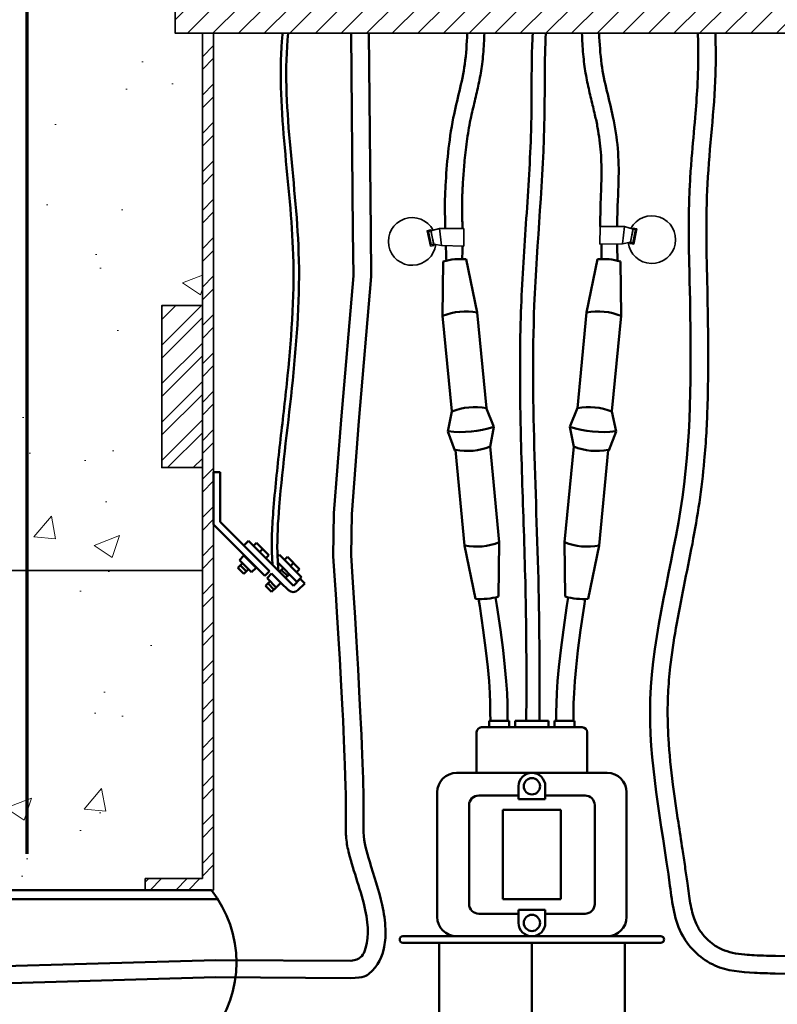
# Model space of a CAD drawing. Header units: inches. Extents: x 0 to 21.3, y 0 to 11.
# Tile 4 of 7: x 2.6 to 3.9, y 7.7 to 9.4. Entities that reach past the tile are written whole.
import ezdxf

# ---------------------------------------------------------------- set-up
doc = ezdxf.new("R2010")
doc.units = ezdxf.units.IN
doc.header["$LTSCALE"] = 0.375
doc.header["$MEASUREMENT"] = 0
for name, color, linetype, lineweight in [('E-AFLD-CIRC-IDEN', 2, 'CONTINUOUS', 35), ('E-AFLD-CIRC-SERS', 203, 'CONTINUOUS', 50), ('E-AFLD-DEVC', 23, 'CONTINUOUS', 50), ('E-GRND-EQUI', 83, 'CONTINUOUS', 50), ('E-POWR-CNDT', 83, 'CONTINUOUS', 50), ('G-ANNO-PATT', 8, 'CONTINUOUS', 18), ('S-FABR-PL~~', 142, 'CONTINUOUS', 35), ('S-REIN-RBAR', 5, 'CONTINUOUS', 70), ('S-SLAB-EDGE', 41, 'CONTINUOUS', 35)]:
    doc.layers.add(name, color=color, linetype=linetype, lineweight=lineweight)
pattern_1 = [(50, (-8.90887, 3.91737), (0.448288, -0.03922), [0.046875, -0.515625]), (355, (-8.90887, 3.91737), (-0.08672, 0.47012), [0.0375, -0.4125]), (100.4514, (-8.8715, 3.9141), (0.361568, 0.4309), [0.039838, -0.438214]), (46.184, (-8.90887, 4.04237), (0.667026, -0.10345), [0.070312, -0.773438]), (96.6356, (-8.8533, 4.03374), (0.584164, 0.608824), [0.059756, -0.65732]), (351.184, (-8.9089, 4.0424), (0.584164, 0.608824), [0.05625, -0.61875]), (21, (-8.84637, 4.0111), (0.373067, -0.251637), [0.046875, -0.515625]), (326, (-8.84637, 4.0111), (0.152072, 0.453219), [0.0375, -0.4125]), (71.4514, (-8.8153, 3.99015), (0.525139, 0.201582), [0.039838, -0.438214]), (37.5, (-8.90887, 3.91737), (0.0076, 0.2080587), [0, -0.4075, 0, -0.41875, 0, -0.4140625]), (7.5, (-8.90887, 3.91737), (0.1644185, 0.2465073), [0, -0.23875, 0, -0.398125, 0, -0.1578125]), (327.5, (-9.04825, 3.91737), (0.333639, -0.0140968), [0, -0.15625, 0, -0.4875, 0, -0.646875]), (317.5, (-9.11075, 3.91737), (0.3644914, 0.0625656), [0, -0.203125, 0, -0.32375, 0, -0.459375])]

msp = doc.modelspace()

# ---------------------------------------------------------------- hatches: boundary and pattern name
at = {"layer": 'G-ANNO-PATT'}
h = msp.add_hatch(dxfattribs=at)
h.set_pattern_fill('AR-CONC', color=256, scale=0.0625, angle=720, style=0)
h.set_pattern_definition(pattern_1)
h.paths.add_polyline_path([(1.20959, 8.4027), (2.8936, 8.4027), (2.8936, 8.58035), (2.82365, 8.58035), (2.82365, 8.86015), (2.8936, 8.86015), (2.8936, 9.32999), (2.84675, 9.32999), (2.84675, 9.37684), (2.8936, 9.37684), (2.8936, 9.91093), (2.86247, 9.91093), (2.86247, 9.86539), (2.84475, 9.86539), (2.84475, 9.91093), (2.79364, 9.91093), (2.79364, 10.04944), (1.09377, 10.11171), (1.08716, 10.04343), (1.08164, 10.03738), (1.07619, 10.03125), (1.07084, 10.025), (1.06563, 10.01859), (1.06058, 10.01199), (1.05575, 10.00514), (1.05114, 9.99802), (1.04681, 9.99058), (1.04279, 9.98279), (1.0391, 9.9746), (1.0358, 9.96606), (1.03295, 9.95725), (1.03058, 9.94827), (1.02877, 9.93919), (1.02756, 9.93012), (1.02701, 9.92114), (1.02718, 9.91233), (1.02811, 9.9038), (1.02987, 9.89562), (1.0325, 9.88789), (1.03606, 9.88069), (1.04061, 9.87412), (1.04618, 9.86824), (1.05259, 9.86296), (1.05964, 9.85811), (1.06709, 9.85356), (1.07472, 9.84915), (1.0823, 9.84473), (1.0896, 9.84014), (1.09641, 9.83523), (1.10248, 9.82985), (1.1076, 9.82385), (1.11155, 9.81707), (1.11432, 9.80956), (1.11604, 9.80146), (1.11688, 9.79294), (1.11697, 9.78417), (1.11648, 9.77531), (1.11555, 9.76652), (1.11429, 9.75791), (1.11276, 9.74948), (1.11097, 9.74121), (1.10896, 9.73308), (1.10675, 9.72506), (1.10439, 9.71714), (1.10189, 9.7093), (1.09929, 9.70151), (1.09662, 9.69375), (1.09391, 9.68601), (1.09119, 9.67826), (1.08847, 9.67051), (1.08575, 9.66273), (1.08305, 9.65493), (1.08037, 9.6471), (1.07773, 9.63925), (1.07512, 9.63135), (1.07256, 9.62341), (1.07005, 9.61542), (1.0676, 9.60738), (1.06522, 9.59929), (1.06291, 9.59113), (1.06069, 9.58291), (1.05856, 9.57461), (1.05654, 9.56625), (1.05466, 9.55783), (1.05295, 9.54938), (1.05145, 9.54091), (1.05019, 9.53243), (1.04919, 9.52396), (1.04849, 9.51552), (1.04813, 9.50712), (1.04813, 9.49878), (1.04852, 9.49051), (1.04934, 9.48232), (1.05062, 9.47424), (1.05239, 9.46628), (1.05468, 9.45845), (1.05744, 9.45075), (1.06061, 9.44315), (1.06414, 9.43564), (1.06796, 9.42821), (1.072, 9.42084), (1.07621, 9.41352), (1.08053, 9.40623), (1.0849, 9.39895), (1.08924, 9.39167), (1.09351, 9.38438), (1.09763, 9.37705), (1.10155, 9.36967), (1.10521, 9.36223), (1.1086, 9.35473), (1.11171, 9.34716), (1.11457, 9.33953), (1.11717, 9.33184), (1.11952, 9.32409), (1.12163, 9.31628), (1.12351, 9.30841), (1.12517, 9.3005), (1.12661, 9.29253), (1.12783, 9.28451), (1.12886, 9.27644), (1.12969, 9.26833), (1.13033, 9.26018), (1.1308, 9.25198), (1.13109, 9.24374), (1.13121, 9.23546), (1.13118, 9.22715), (1.131, 9.2188), (1.13067, 9.21042), (1.13021, 9.20201), (1.12962, 9.19357), (1.12891, 9.18511), (1.12809, 9.17661), (1.12716, 9.1681), (1.12613, 9.15956), (1.12501, 9.15101), (1.12381, 9.14243), (1.12253, 9.13384), (1.12118, 9.12524), (1.11977, 9.11662), (1.11831, 9.108), (1.1168, 9.09936), (1.11526, 9.09072), (1.11368, 9.08207), (1.11207, 9.07343), (1.11045, 9.06478), (1.10882, 9.05613), (1.10719, 9.04748), (1.10557, 9.03884), (1.10396, 9.03021), (1.10237, 9.02159), (1.1008, 9.01297), (1.09927, 9.00437), (1.09779, 8.99578), (1.09635, 8.98721), (1.09498, 8.97865), (1.09366, 8.97012), (1.09242, 8.96161), (1.09127, 8.95312), (1.09019, 8.94466), (1.08922, 8.93622), (1.08834, 8.92781), (1.08758, 8.91944), (1.08693, 8.91109), (1.0864, 8.90279), (1.08601, 8.89452), (1.08576, 8.88628), (1.08565, 8.87809), (1.0857, 8.86994), (1.08589, 8.86183), (1.08623, 8.85375), (1.08672, 8.8457), (1.08734, 8.83768), (1.0881, 8.82969), (1.08899, 8.82172), (1.09001, 8.81377), (1.09116, 8.80584), (1.09244, 8.79792), (1.09384, 8.79001), (1.09536, 8.78211), (1.097, 8.77421), (1.09875, 8.76632), (1.10061, 8.75842), (1.10257, 8.75052), (1.10465, 8.74261), (1.10682, 8.73469), (1.1091, 8.72676), (1.11147, 8.71881), (1.11393, 8.71084), (1.11649, 8.70285), (1.11913, 8.69483), (1.12185, 8.68678), (1.12466, 8.6787), (1.12755, 8.67059), (1.13051, 8.66244), (1.13355, 8.65424), (1.13666, 8.64601), (1.13983, 8.63773), (1.14307, 8.62939), (1.14637, 8.62101), (1.14973, 8.61256), (1.15314, 8.60406), (1.15661, 8.5955), (1.16013, 8.58687), (1.16369, 8.57818), (1.16727, 8.56942), (1.17085, 8.56063), (1.1744, 8.55179), (1.17791, 8.54292), (1.18136, 8.53404), (1.18471, 8.52514), (1.18795, 8.51624), (1.19106, 8.50736), (1.19401, 8.49848), (1.19678, 8.48964), (1.19935, 8.48083), (1.2017, 8.47207), (1.2038, 8.46336), (1.20563, 8.45471), (1.20718, 8.44614), (1.20841, 8.43765), (1.2093, 8.42926), (1.20984, 8.42096), (1.21, 8.41277), (1.20976, 8.40471)])
h = msp.add_hatch(dxfattribs=at)
h.set_pattern_fill('ANSI32', color=256, scale=0.125, style=0)
h.set_pattern_definition([(45, (-8.90887, 3.917366), (-0.03314563, 0.03314563), []), (45, (-8.886773, 3.917366), (-0.03314563, 0.03314563), [])])
h.paths.add_polyline_path([(2.8936, 9.37684), (2.91295, 9.37684), (2.91295, 9.83932), (2.95593, 9.83932), (2.95593, 9.91093), (2.8936, 9.91093)])
h.paths.add_polyline_path([(2.91295, 9.32999), (2.8936, 9.32999), (2.8936, 7.87118), (2.79466, 7.87118), (2.79466, 7.85144), (2.91295, 7.85144)])
h = msp.add_hatch(dxfattribs=at)
h.set_pattern_fill('ANSI31', color=256, scale=0.25, angle=720, style=0)
h.set_pattern_definition([(45, (-8.90887, 3.917366), (-0.02209709, 0.02209709), [])])
h.paths.add_polyline_path([(4.07394, 9.32999), (2.84675, 9.32999), (2.84675, 9.37684), (4.07394, 9.37684)])
h = msp.add_hatch(dxfattribs=at)
h.set_pattern_fill('ANSI32', color=256, scale=0.125)
h.set_pattern_definition([(45, (-10.13813, 3.917366), (-0.03314563, 0.03314563), []), (45, (-10.11603, 3.917366), (-0.03314563, 0.03314563), [])])
h.paths.add_polyline_path([(2.82365, 8.58035), (2.8936, 8.58035), (2.8936, 8.86015), (2.82365, 8.86015)])
h = msp.add_hatch(dxfattribs=at)
h.set_pattern_fill('AR-CONC,_O', color=256, scale=0.0625, angle=720)
h.set_pattern_definition(pattern_1)
edge = h.paths.add_edge_path()
edge.add_spline(control_points=[(1.13698, 8.07432), (1.15209, 8.0606), (1.17498, 8.03716), (1.16829, 7.97692), (1.16295, 7.9564), (1.13482, 7.92435), (1.11625, 7.89497), (1.10978, 7.8781), (1.11578, 7.85144)], knot_values=[0, 0, 0, 0, 0.10591, 0.1892894, 0.3153619, 0.3844995, 0.4686919, 0.5258787, 0.5258787, 0.5258787, 0.5258787], degree=3, periodic=0)
edge.add_line((1.11578, 7.85144), (2.79466, 7.85144))
edge.add_line((2.79466, 7.85144), (2.79466, 7.87118))
edge.add_line((2.79466, 7.87118), (2.8936, 7.87118))
edge.add_line((2.8936, 7.87118), (2.8936, 8.4027))
edge.add_line((2.8936, 8.4027), (2.35457, 8.4027))
edge.add_line((2.35457, 8.4027), (2.35457, 8.07432))
edge.add_line((2.35457, 8.07432), (1.13698, 8.07432))

# ---------------------------------------------------------------- linework, layer by layer
at = {"layer": 'E-AFLD-CIRC-IDEN'}
for p, q in [((3.28813, 8.98903), (3.30288, 8.99322)), ((3.34473, 8.99324), (3.30288, 8.99322)), ((3.30288, 8.99322), (3.30643, 8.96351)), ((3.34473, 8.99324), (3.34475, 8.96273)), ((3.57983, 8.99638), (3.57957, 8.96585)), ((3.57983, 8.99638), (3.62197, 8.99636)), ((3.62197, 8.99636), (3.61841, 8.96664)), ((3.63671, 8.99217), (3.62197, 8.99636)), ((3.29274, 8.96631), (3.30643, 8.96351)), ((3.34475, 8.96273), (3.30643, 8.96351)), ((3.57957, 8.96585), (3.61841, 8.96664)), ((3.63211, 8.96944), (3.61841, 8.96664))]:
    msp.add_line(p, q, dxfattribs=at)
for points in [[(3.28699, 8.96267), (3.28161, 8.98923), (3.28784, 8.9905), (3.29322, 8.96393)], [(3.29274, 8.96631), (3.28813, 8.98903), (3.28374, 8.98814), (3.28834, 8.96542)], [(3.63785, 8.9658), (3.64323, 8.99237), (3.63701, 8.99363), (3.63162, 8.96706)], [(3.63211, 8.96944), (3.63671, 8.99217), (3.64111, 8.99127), (3.6365, 8.96855)]]:
    msp.add_lwpolyline(points, close=True, dxfattribs=at)
for centre, start, end in [((3.25575, 8.97068), 28.21734, 352.80274), ((3.6691, 8.97382), 187.19725, 151.78266)]:
    msp.add_arc(centre, 0.04112, start, end, dxfattribs=at)
at = {"layer": 'E-AFLD-CIRC-SERS'}
for p, q in [((3.34902, 8.93992), (3.36795, 8.84795)), ((3.57545, 8.93992), (3.55652, 8.84795)), ((3.3094, 8.93613), (3.30825, 8.84223)), ((3.61508, 8.93613), (3.61622, 8.84223)), ((3.30825, 8.84223), (3.32401, 8.67766)), ((3.38375, 8.6829), (3.36795, 8.84795)), ((3.54072, 8.6829), (3.55652, 8.84795)), ((3.61622, 8.84223), (3.60046, 8.67766)), ((3.39649, 8.65076), (3.38356, 8.68336)), ((3.52798, 8.65076), (3.54091, 8.68336)), ((3.31704, 8.64281), (3.32405, 8.67718)), ((3.60743, 8.64281), (3.60042, 8.67718)), ((3.39649, 8.65076), (3.38999, 8.61629)), ((3.52798, 8.65076), (3.53449, 8.61629)), ((3.31704, 8.64281), (3.32949, 8.61002)), ((3.60743, 8.64281), (3.59498, 8.61002)), ((3.39008, 8.61678), (3.40588, 8.45173)), ((3.53439, 8.61678), (3.51859, 8.45173)), ((3.34618, 8.44602), (3.33043, 8.61059)), ((3.57829, 8.44602), (3.59404, 8.61059)), ((3.36511, 8.35404), (3.34618, 8.44602)), ((3.40474, 8.35783), (3.40588, 8.45173)), ((3.51974, 8.35783), (3.51859, 8.45173)), ((3.55936, 8.35404), (3.57829, 8.44602))]:
    msp.add_line(p, q, dxfattribs=at)
for points in [[(3.15055, 9.32999), (3.15347, 8.98861)], [(3.18114, 9.32999), (3.18407, 8.98791)], [(3.15347, 8.98861), (3.15413, 8.91166), (3.1331, 8.66288), (3.12068, 8.50158), (3.11957, 8.42746)], [(3.18407, 8.98791), (3.18474, 8.9105), (3.16359, 8.66042), (3.15126, 8.50015), (3.1501, 8.42948)], [(3.39053, 8.14338), (3.39049, 8.15804), (3.39024, 8.17367), (3.38956, 8.19121), (3.38823, 8.21163), (3.38604, 8.23588), (3.38277, 8.26492), (3.37822, 8.29972), (3.37215, 8.34123), (3.37019, 8.35369)], [(3.3996, 8.35647), (3.40181, 8.34245), (3.40793, 8.30051), (3.41253, 8.26538), (3.41582, 8.23609), (3.41803, 8.21167), (3.41937, 8.19114), (3.42006, 8.17352), (3.42031, 8.15785), (3.42035, 8.14316)], [(3.52487, 8.35647), (3.52266, 8.34245), (3.51654, 8.30051), (3.51194, 8.26538), (3.50865, 8.23609), (3.50644, 8.21167), (3.5051, 8.19114), (3.50441, 8.17352), (3.50416, 8.15785), (3.50412, 8.14316)], [(3.53394, 8.14338), (3.53398, 8.15804), (3.53423, 8.17367), (3.53491, 8.19121), (3.53624, 8.21163), (3.53843, 8.23588), (3.5417, 8.26492), (3.54625, 8.29972), (3.55232, 8.34123), (3.55429, 8.35369)], [(3.88272, 7.7377), (4.33606, 7.72786), (4.8411, 7.71014), (5.28562, 7.71013)], [(3.14954, 7.72921), (2.9167, 7.7307), (2.30697, 7.71304), (1.81965, 7.71008), (1.12156, 7.72474)], [(3.14928, 7.6995), (2.91644, 7.70099), (2.30671, 7.68332), (1.81939, 7.68037), (1.13764, 7.69425)], [(3.88207, 7.70738), (4.33606, 7.69772), (4.8411, 7.68001), (5.29799, 7.67999)]]:
    msp.add_lwpolyline(points, dxfattribs=at)
for centre, radius, start, end in [((3.33911, 8.83459), 0.1058, 84.62515, 106.31038), ((3.58536, 8.83459), 0.1058, 73.68962, 95.37485), ((3.34777, 8.74409), 0.1058, 79.00272, 111.93281), ((3.5767, 8.74409), 0.1058, 68.06719, 100.99728), ((3.36357, 8.57904), 0.1058, 79.00272, 111.93281), ((3.5609, 8.57904), 0.1058, 68.06719, 100.99728), ((3.34005, 8.82475), 0.18292, 262.96433, 287.9712), ((3.58442, 8.82475), 0.18292, 252.0288, 277.03567), ((3.35056, 8.71492), 0.1058, 259.00272, 291.93281), ((3.57391, 8.71492), 0.1058, 248.06719, 280.99728), ((3.36636, 8.54987), 0.1058, 259.00272, 291.93281), ((3.55811, 8.54987), 0.1058, 248.06719, 280.99728), ((3.37502, 8.45937), 0.1058, 264.62515, 286.31038), ((3.54945, 8.45937), 0.1058, 253.68962, 275.37485)]:
    msp.add_arc(centre, radius, start, end, dxfattribs=at)
for points, knots in [([(3.35066, 9.32999, 10172.36486), (3.34977, 9.31214, 10172.36486), (3.34714, 9.26263, 10172.36486), (3.32074, 9.1737, 10172.36486), (3.31428, 9.08815, 10172.36486), (3.31159, 9.03958, 10172.36486), (3.3128, 8.99323, 10172.36486)], [0.27157806, 0.27157806, 0.27157806, 0.27157806, 0.36979348, 0.54568243, 0.77845586, 0.86890178, 0.86890178, 0.86890178, 0.86890178]), ([(3.38037, 9.32999, 10172.36486), (3.37979, 9.31825, 10172.36486), (3.37919, 9.3062, 10172.36486), (3.37764, 9.28822, 10172.36486), (3.37705, 9.28251, 10172.36486), (3.37566, 9.27155, 10172.36486), (3.37487, 9.26634, 10172.36486), (3.37312, 9.25611, 10172.36486), (3.37216, 9.25106, 10172.36486), (3.36912, 9.23613, 10172.36486), (3.36686, 9.22643, 10172.36486), (3.36211, 9.20634, 10172.36486), (3.3596, 9.19601, 10172.36486), (3.35602, 9.17956, 10172.36486), (3.35476, 9.17327, 10172.36486), (3.35249, 9.1606, 10172.36486), (3.35147, 9.15426, 10172.36486), (3.34873, 9.13528, 10172.36486), (3.34731, 9.12266, 10172.36486), (3.34569, 9.1052, 10172.36486), (3.34527, 9.10024, 10172.36486), (3.34411, 9.08544, 10172.36486), (3.34346, 9.07569, 10172.36486), (3.34267, 9.06292, 10172.36486), (3.34249, 9.0599, 10172.36486), (3.34218, 9.05336, 10172.36486), (3.34205, 9.04982, 10172.36486), (3.34178, 9.03675, 10172.36486), (3.34179, 9.02481, 10172.36486), (3.34226, 9.00254, 10172.36486), (3.34235, 8.99843, 10172.36486), (3.34247, 8.99401, 10172.36486), (3.34248, 8.99375, 10172.36486), (3.34248, 8.9935, 10172.36486), (3.34249, 8.99324, 10172.36486)], [0.26887954, 0.26887954, 0.26887954, 0.26887954, 0.33341667, 0.33341667, 0.36298967, 0.36298967, 0.38964136, 0.38964136, 0.41629305, 0.41629305, 0.46959643, 0.46959643, 0.52971525, 0.52971525, 0.56837545, 0.56837545, 0.60703565, 0.60703565, 0.68435605, 0.68435605, 0.7152614, 0.7152614, 0.7770721, 0.7770721, 0.79766729, 0.79766729, 0.81826247, 0.81826247, 0.86018153, 0.86018153, 0.86890178, 0.86890178, 0.86890178, 0.86940173, 0.86940173, 0.86940173, 0.86940173]), ([(3.45257, 8.14338), (3.45271, 8.18952), (3.45283, 8.23558), (3.45229, 8.31149), (3.45186, 8.34134), (3.4505, 8.40115), (3.44961, 8.4311), (3.44671, 8.52106), (3.44448, 8.58118), (3.44223, 8.67847), (3.44169, 8.71559), (3.44177, 8.78151), (3.44216, 8.81029), (3.4438, 8.86459), (3.44499, 8.8901), (3.4479, 8.9409), (3.44959, 8.96623), (3.45475, 9.0421), (3.45827, 9.09253), (3.46075, 9.15812), (3.46117, 9.17321), (3.46188, 9.21851), (3.46158, 9.24922), (3.46227, 9.29673), (3.46272, 9.31335), (3.46364, 9.32999)], [0.4483061, 0.4483061, 0.4483061, 0.4483061, 13.2695263, 13.2695263, 21.5981522, 21.5981522, 29.9267781, 29.9267781, 46.5840299, 46.5840299, 56.8502542, 56.8502542, 64.8048013, 64.8048013, 71.8573515, 71.8573515, 78.9099017, 78.9099017, 93.015002, 93.015002, 97.2241167, 97.2241167, 105.6423461, 105.6423461, 110.1403289, 110.1403289, 110.1403289, 110.1403289]), ([(3.47516, 8.14338), (3.47535, 8.20846), (3.47594, 8.44754), (3.45211, 8.79719), (3.48728, 9.12438), (3.48363, 9.28312), (3.48626, 9.32999)], [0.4544542, 0.4544542, 0.4544542, 0.4544542, 18.5385184, 66.8855521, 97.2640715, 110.2544131, 110.2544131, 110.2544131, 110.2544131]), ([(3.54851, 9.32999, 10172.36486), (3.54909, 9.31824, 10172.36486), (3.54969, 9.30619, 10172.36486), (3.55125, 9.2882, 10172.36486), (3.55184, 9.28249, 10172.36486), (3.55324, 9.27147, 10172.36486), (3.55403, 9.2662, 10172.36486), (3.55581, 9.25586, 10172.36486), (3.55678, 9.25077, 10172.36486), (3.55987, 9.23572, 10172.36486), (3.56216, 9.226, 10172.36486), (3.56669, 9.20719, 10172.36486), (3.56894, 9.19812, 10172.36486), (3.57273, 9.18171, 10172.36486), (3.57429, 9.17436, 10172.36486), (3.57695, 9.15988, 10172.36486), (3.57806, 9.15279, 10172.36486), (3.5808, 9.13162, 10172.36486), (3.58183, 9.11763, 10172.36486), (3.58232, 9.09719, 10172.36486), (3.58235, 9.09147, 10172.36486), (3.58226, 9.08221, 10172.36486), (3.58219, 9.07878, 10172.36486), (3.58191, 9.06831, 10172.36486), (3.58159, 9.06083, 10172.36486), (3.58089, 9.04103, 10172.36486), (3.58052, 9.02876, 10172.36486), (3.58015, 9.00733, 10172.36486), (3.58007, 9.00207, 10172.36486), (3.58001, 8.99638, 10172.36486)], [0.26887954, 0.26887954, 0.26887954, 0.26887954, 0.33345823, 0.33345823, 0.36303674, 0.36303674, 0.3899766, 0.3899766, 0.41691646, 0.41691646, 0.47079617, 0.47079617, 0.52504167, 0.52504167, 0.5738811, 0.5738811, 0.62272052, 0.62272052, 0.72039937, 0.72039937, 0.75724516, 0.75724516, 0.7783467, 0.7783467, 0.82054977, 0.82054977, 0.86275284, 0.86275284, 0.87522084, 0.87522084, 0.87522084, 0.87522084]), ([(3.57823, 9.32999, 10172.36486), (3.57911, 9.31214, 10172.36486), (3.58174, 9.26263, 10172.36486), (3.60814, 9.1737, 10172.36486), (3.61421, 9.09795, 10172.36486), (3.60972, 9.03256, 10172.36486), (3.60948, 8.99636, 10172.36486)], [0.27157806, 0.27157806, 0.27157806, 0.27157806, 0.36979348, 0.54568243, 0.77845586, 0.89459181, 0.89459181, 0.89459181, 0.89459181]), ([(3.73473, 8.88825), (3.734, 8.91708), (3.73327, 8.94609), (3.73289, 8.99765), (3.73303, 9.02013), (3.73408, 9.05467), (3.73461, 9.06669), (3.73602, 9.09067), (3.73688, 9.10258), (3.73974, 9.13812), (3.74198, 9.16154), (3.74546, 9.20248), (3.74681, 9.2201), (3.7482, 9.2463), (3.74856, 9.25497), (3.74901, 9.27231), (3.74912, 9.28103), (3.74915, 9.30309), (3.74897, 9.31649), (3.74871, 9.32999)], [0, 0, 0, 0, 8.0014864, 8.0014864, 14.1411897, 14.1411897, 17.3989398, 17.3989398, 20.6566899, 20.6566899, 27.17219, 27.17219, 32.1689797, 32.1689797, 34.6615874, 34.6615874, 37.1541952, 37.1541952, 40.933358, 40.933358, 40.933358, 40.933358]), ([(3.76504, 8.88901), (3.76352, 8.94954), (3.76041, 9.07323), (3.78028, 9.21968), (3.77949, 9.30638), (3.77904, 9.32999)], [0, 0, 0, 0, 0.18142624, 0.37071588, 0.44149916, 0.44149916, 0.44149916, 0.44149916]), ([(3.76504, 8.88901), (3.7657, 8.85149), (3.76637, 8.81381), (3.76652, 8.74718), (3.76624, 8.71828), (3.76437, 8.65709), (3.76262, 8.62478), (3.75762, 8.56844), (3.75487, 8.5444), (3.74783, 8.49642), (3.74361, 8.47264), (3.72966, 8.39958), (3.71898, 8.35096), (3.70685, 8.28078), (3.70351, 8.25859), (3.6993, 8.22116), (3.69799, 8.20583), (3.69658, 8.17769), (3.69634, 8.16485), (3.69659, 8.13897), (3.69707, 8.12597), (3.69942, 8.08678), (3.70217, 8.06038), (3.70837, 8.01199), (3.71158, 7.99011), (3.71729, 7.9526), (3.7197, 7.9371), (3.72357, 7.91167), (3.72505, 7.90181), (3.72786, 7.88247), (3.7292, 7.87298), (3.73214, 7.85112), (3.73362, 7.83935), (3.73754, 7.81772), (3.73999, 7.80788), (3.74467, 7.79561), (3.74618, 7.79223), (3.74917, 7.7865), (3.7506, 7.78408), (3.75377, 7.77927), (3.7555, 7.77691), (3.76106, 7.77002), (3.76527, 7.76571), (3.77362, 7.75867), (3.77765, 7.75579), (3.78461, 7.75165), (3.78747, 7.75017), (3.79582, 7.74649), (3.80181, 7.74462), (3.81492, 7.74175), (3.82203, 7.74076), (3.83485, 7.73957), (3.84035, 7.73922), (3.85295, 7.73859), (3.86, 7.73833), (3.8723, 7.73797), (3.87755, 7.73783), (3.88285, 7.7377)], [0, 0, 0, 0, 10.3970393, 10.3970393, 18.3266059, 18.3266059, 27.1533701, 27.1533701, 33.6957858, 33.6957858, 40.2382015, 40.2382015, 53.9671909, 53.9671909, 60.3889306, 60.3889306, 64.8886643, 64.8886643, 68.6949002, 68.6949002, 72.5011362, 72.5011362, 80.1136081, 80.1136081, 86.2949228, 86.2949228, 90.5985393, 90.5985393, 93.3010375, 93.3010375, 95.8782828, 95.8782828, 99.2116673, 99.2116673, 102.5450519, 102.5450519, 103.9161764, 103.9161764, 104.9838635, 104.9838635, 106.0515506, 106.0515506, 108.1869248, 108.1869248, 109.9774799, 109.9774799, 111.1982507, 111.1982507, 113.5101019, 113.5101019, 115.8219532, 115.8219532, 117.4515686, 117.4515686, 119.4548731, 119.4548731, 120.9321008, 120.9321008, 120.9321008, 120.9321008]), ([(3.1501, 8.42948, 10172.36486), (3.17776, 8.01155, 10172.36486), (3.16615, 7.95641, 10172.36486), (3.18191, 7.89946, 10172.36486), (3.20387, 7.8352, 10172.36486), (3.21054, 7.78669, 10172.36486), (3.20861, 7.74741, 10172.36486), (3.19613, 7.71786, 10172.36486), (3.17305, 7.70025, 10172.36486), (3.14928, 7.6995, 10172.36486)], [0, 0, 0, 0, 0.15337304, 0.2542084, 0.37914681, 0.45090795, 0.50757463, 0.59743101, 0.61722636, 0.61722636, 0.61722636, 0.61722636]), ([(3.11957, 8.42746, 10172.36486), (3.13173, 8.24381, 10172.36486), (3.13717, 8.13466, 10172.36486), (3.14155, 8.01153, 10172.36486), (3.14137, 7.98577, 10172.36486), (3.14107, 7.95802, 10172.36486), (3.141, 7.94983, 10172.36486), (3.14275, 7.93171, 10172.36486), (3.14435, 7.92318, 10172.36486), (3.1503, 7.89864, 10172.36486), (3.15568, 7.88314, 10172.36486), (3.16632, 7.84936, 10172.36486), (3.17149, 7.83198, 10172.36486), (3.18062, 7.78794, 10172.36486), (3.18099, 7.76426, 10172.36486), (3.17032, 7.73774, 10172.36486), (3.16651, 7.73166, 10172.36486), (3.14954, 7.72921, 10172.36486)], [0, 0, 0, 0, 0.067468, 0.067468, 0.12452284, 0.12452284, 0.16776188, 0.16776188, 0.21100092, 0.21100092, 0.29747901, 0.29747901, 0.38395709, 0.38395709, 0.5445612, 0.5445612, 0.60850887, 0.60850887, 0.60850887, 0.60850887])]:
    msp.add_open_spline(points, degree=3, knots=knots, dxfattribs=at)
for points in [[(3.31371, 8.96336, 10172.36486), (3.31398, 8.95545, 10172.36486), (3.31428, 8.94686, 10172.36486), (3.31464, 8.93752, 10172.36486)], [(3.3424, 8.96277, 10172.36486), (3.34232, 8.95406, 10172.36486), (3.34214, 8.94551, 10172.36486), (3.34207, 8.94035, 10172.36486)], [(3.58212, 8.9659, 10172.36486), (3.58219, 8.95611, 10172.36486), (3.5824, 8.94651, 10172.36486), (3.58249, 8.94035, 10172.36486)], [(3.60946, 8.96646, 10172.36486), (3.60954, 8.9568, 10172.36486), (3.60974, 8.94715, 10172.36486), (3.60992, 8.9375, 10172.36486)]]:
    msp.add_open_spline(points, degree=3, dxfattribs=at)
msp.add_spline([(3.73472, 8.88847), (3.72205, 8.52965), (3.66645, 8.18006), (3.70053, 7.85866), (3.72245, 7.77225), (3.77793, 7.72124), (3.84639, 7.70856), (3.88207, 7.70738)], degree=3, dxfattribs=at)
at = {"layer": 'E-AFLD-DEVC'}
for p, q in [((3.38856, 8.14338), (3.42322, 8.14338)), ((3.38856, 8.14338), (3.38856, 8.13223)), ((3.42322, 8.14338), (3.42322, 8.13223)), ((3.43332, 8.13223), (3.43332, 8.14338)), ((3.49115, 8.14338), (3.43332, 8.14338)), ((3.47639, 8.14338), (3.44808, 8.14338)), ((3.49115, 8.13223), (3.49115, 8.14338)), ((3.53591, 8.14338), (3.50125, 8.14338)), ((3.50125, 8.14338), (3.50125, 8.13223)), ((3.53591, 8.14338), (3.53591, 8.13223)), ((3.36689, 8.05359), (3.36689, 8.12388)), ((3.37523, 8.13223), (3.54924, 8.13223)), ((3.55758, 8.05359), (3.55758, 8.12388)), ((3.33233, 8.05359), (3.59215, 8.05359)), ((3.29893, 8.0202), (3.29893, 7.80502)), ((3.43915, 8.00797), (3.43915, 8.0305)), ((3.48533, 8.00797), (3.48533, 8.0305)), ((3.62554, 8.0202), (3.62554, 7.80502)), ((3.37059, 8.01459), (3.43915, 8.01459)), ((3.43915, 8.00797), (3.48533, 8.00797)), ((3.48533, 8.01459), (3.55388, 8.01459)), ((3.3539, 7.99789), (3.3539, 7.82733)), ((3.41215, 7.83553), (3.41215, 7.9897)), ((3.41215, 7.9897), (3.51232, 7.9897)), ((3.51232, 7.83553), (3.51232, 7.9897)), ((3.57057, 7.99789), (3.57057, 7.82733)), ((3.41215, 7.83553), (3.51232, 7.83553)), ((3.43915, 7.81725), (3.43915, 7.79472)), ((3.43915, 7.81725), (3.48533, 7.81725)), ((3.48533, 7.81725), (3.48533, 7.79472)), ((3.37059, 7.81063), (3.43915, 7.81063)), ((3.48533, 7.81063), (3.55388, 7.81063)), ((3.23963, 7.77163, 10172.36486), (3.68485, 7.77163, 10172.36486)), ((3.23963, 7.76058, 10172.36486), (3.68485, 7.76058, 10172.36486)), ((3.30216, 7.76058, 10172.36486), (3.30216, 7.49597, 10172.36486)), ((3.46224, 7.76058, 10172.36486), (3.46224, 7.49088, 10172.36486)), ((3.62232, 7.76058, 10172.36486), (3.62232, 7.49597, 10172.36486))]:
    msp.add_line(p, q, dxfattribs=at)
for centre in [(3.46224, 8.0305), (3.46224, 7.79472)]:
    msp.add_circle(centre, 0.01401, dxfattribs=at)
for centre, radius, start, end in [((3.37523, 8.12388), 0.00835, 90, 180), ((3.54924, 8.12388), 0.00835, 0, 90), ((3.33233, 8.0202), 0.03339, 90, 180), ((3.46224, 8.0305), 0.02309, 0, 180), ((3.59215, 8.0202), 0.03339, 0, 90), ((3.37059, 7.99789), 0.0167, 90, 180), ((3.55388, 7.99789), 0.0167, 0, 90), ((3.37059, 7.82733), 0.0167, 180, 270), ((3.55388, 7.82733), 0.0167, 270, 0), ((3.33233, 7.80502), 0.03339, 180, 270), ((3.59215, 7.80502), 0.03339, 270, 0), ((3.46224, 7.79472), 0.02309, 180, 0)]:
    msp.add_arc(centre, radius, start, end, dxfattribs=at)
for centre, start_param, end_param in [((3.23963, 7.76611, 10172.36486), 1.233037, 4.3746296), ((3.68485, 7.76611, 10172.36486), 4.3746296, 7.5162223)]:
    msp.add_ellipse(centre, major_axis=(0.00521, 0.00183), ratio=1, start_param=start_param, end_param=end_param, dxfattribs=at)
at = {"layer": 'E-GRND-EQUI'}
for p, q in [((2.91295, 8.57266), (2.92414, 8.57266)), ((2.91295, 8.57266), (2.91295, 8.48216)), ((2.92414, 8.57266), (2.92414, 8.4868)), ((3.00148, 8.39364), (2.91295, 8.48216)), ((2.92414, 8.4868), (3.00939, 8.40155)), ((2.96535, 8.44604), (2.97327, 8.45395)), ((2.97327, 8.45395), (3.03746, 8.38975)), ((2.9819, 8.44532), (2.98717, 8.45059)), ((2.98717, 8.45059), (3.00827, 8.42949)), ((2.95744, 8.42086), (2.96535, 8.42877)), ((2.96535, 8.42877), (2.98645, 8.40767)), ((2.99245, 8.43477), (2.99772, 8.44004)), ((3.003, 8.42422), (3.00827, 8.42949)), ((3.02341, 8.42675), (3.02644, 8.42979)), ((3.02644, 8.42979), (3.06481, 8.39142)), ((2.9548, 8.40767), (2.96272, 8.41558)), ((2.95744, 8.42086), (2.97854, 8.39976)), ((2.95987, 8.41105), (2.96873, 8.40219)), ((2.97063, 8.4235), (2.97106, 8.42393)), ((2.98118, 8.41295), (2.98161, 8.41338)), ((3.02395, 8.41645), (3.05689, 8.38351)), ((3.03508, 8.42115), (3.04035, 8.42643)), ((3.04035, 8.42643), (3.06145, 8.40533)), ((3.04562, 8.4106), (3.0509, 8.41588)), ((2.9548, 8.40767), (2.96535, 8.39712)), ((2.96535, 8.39712), (2.97327, 8.40503)), ((2.97854, 8.39976), (2.98645, 8.40767)), ((3.00939, 8.40155), (3.00148, 8.39364)), ((3.00516, 8.38955), (3.01307, 8.39746)), ((3.01307, 8.39746), (3.02905, 8.38148)), ((3.02669, 8.40053), (3.03328, 8.40712)), ((3.03093, 8.40313), (3.03979, 8.39427)), ((3.03724, 8.38998), (3.04383, 8.39657)), ((3.05617, 8.40005), (3.06145, 8.40533)), ((3.00252, 8.37636), (3.01043, 8.38427)), ((3.00516, 8.38955), (3.02161, 8.37309)), ((3.00758, 8.37974), (3.01645, 8.37087)), ((3.01834, 8.39218), (3.01877, 8.39262)), ((3.02889, 8.38164), (3.02932, 8.38207)), ((3.0506, 8.37661), (3.06262, 8.38862)), ((3.05689, 8.38351), (3.06481, 8.39142)), ((3.05851, 8.3687), (3.07053, 8.38071)), ((3.06262, 8.38862), (3.07053, 8.38071)), ((3.00252, 8.37636), (3.01307, 8.36581)), ((3.01307, 8.36581), (3.02098, 8.37372)), ((3.05028, 8.37693), (3.0506, 8.37661))]:
    msp.add_line(p, q, dxfattribs=at)
for points in [[(3.02889, 8.38164), (3.02098, 8.37372)], [(3.0423, 8.3691), (3.02905, 8.38148)], [(3.0506, 8.37661), (3.03724, 8.38998)]]:
    msp.add_lwpolyline(points, dxfattribs=at)
msp.add_arc((3.05062, 8.37768), 0.01196, 225.88493, 311.30634, dxfattribs=at)
for points, knots in [([(3.01459, 8.41263), (3.01452, 8.41366), (3.01446, 8.41469), (3.01395, 8.4231), (3.0136, 8.43056), (3.01331, 8.44551), (3.01335, 8.45297), (3.0139, 8.47529), (3.01484, 8.49009), (3.01744, 8.52341), (3.01915, 8.5419), (3.02287, 8.5788), (3.02487, 8.5972), (3.03106, 8.65227), (3.03542, 8.68884), (3.04694, 8.79873), (3.05257, 8.8722), (3.0485, 9.00809), (3.04133, 9.0704), (3.03015, 9.19476), (3.02613, 9.25678), (3.03126, 9.32125), (3.03166, 9.32562), (3.0321, 9.32999)], [0.9851566, 0.9851566, 0.9851566, 0.9851566, 1.2691787, 1.2691787, 3.301813, 3.301813, 5.3344472, 5.3344472, 9.3997157, 9.3997157, 14.5519051, 14.5519051, 19.7040945, 19.7040945, 30.0084733, 30.0084733, 50.617231, 50.617231, 67.1997773, 67.1997773, 83.7823236, 83.7823236, 84.9935322, 84.9935322, 84.9935322, 84.9935322]), ([(3.02485, 8.40261), (3.02415, 8.41297), (3.02168, 8.4497), (3.03362, 8.63367), (3.08698, 8.92059), (3.02919, 9.20931), (3.04174, 9.32999)], [0, 0, 0, 0, 2.8818823, 10.2229809, 51.0161433, 85.0852624, 85.0852624, 85.0852624, 85.0852624])]:
    msp.add_open_spline(points, degree=3, knots=knots, dxfattribs=at)
at = {"layer": 'E-POWR-CNDT'}
for p, q in [((2.90912, 7.85144), (1.11578, 7.85144)), ((2.92026, 7.83581), (1.09924, 7.83581))]:
    msp.add_line(p, q, dxfattribs=at)
msp.add_arc((2.75027, 7.72644), 0.20213, 321.80035, 38.19965, dxfattribs=at)
at = {"layer": 'S-FABR-PL~~'}
for p, q in [((2.8936, 9.32999), (2.8936, 7.87118)), ((2.91295, 7.85144), (2.91295, 9.32999)), ((2.8936, 7.87118), (2.79466, 7.87118)), ((2.79466, 7.87118), (2.79466, 7.85144)), ((2.79466, 7.85144), (2.91295, 7.85144))]:
    msp.add_line(p, q, dxfattribs=at)
for points in [[(4.07394, 9.32999), (2.84675, 9.32999), (2.84675, 9.37684), (4.07394, 9.37684)], [(2.8936, 8.58035), (2.82365, 8.58035), (2.82365, 8.86015), (2.8936, 8.86015)]]:
    msp.add_lwpolyline(points, close=True, dxfattribs=at)
at = {"layer": 'S-REIN-RBAR'}
msp.add_line((2.59096, 9.79276), (2.59096, 7.91394), dxfattribs=at)
at = {"layer": 'S-SLAB-EDGE'}
msp.add_line((1.20865, 8.4027), (2.8936, 8.4027), dxfattribs=at)

doc.saveas('drawing.dxf')
